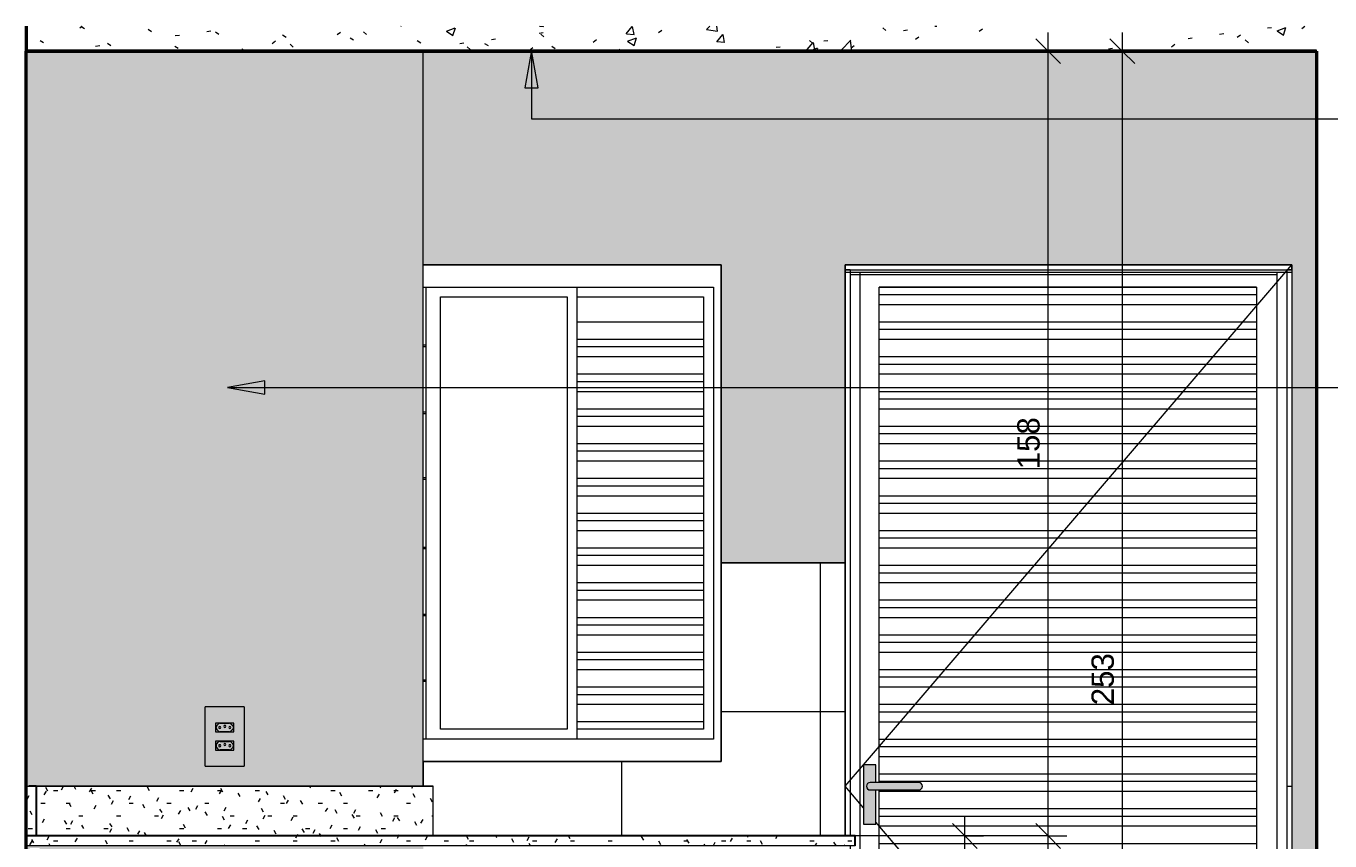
# Model space of a CAD drawing. Header units: metres. Extents: x -0.3 to 17.5, y -18.2 to 2.6.
# Tile 4 of 8: x 4.5 to 7.2, y 0.9 to 2.6. Entities that reach past the tile are written whole.
import ezdxf

# ---------------------------------------------------------------- set-up
doc = ezdxf.new("R2010")
doc.units = ezdxf.units.M
for name, color, linetype, lineweight in [('A-ANNO-DIMS', 7, 'Continuous', 9), ('A-ANNO-DIMS-25', 7, 'Continuous', 9), ('A-CLNG', 7, 'Continuous', 5), ('A-DETL-GENF', 7, 'Continuous', 5), ('A-DOOR', 7, 'Continuous', 5), ('A-FLOR', 7, 'Continuous', 5), ('A-FLOR-PATT', 7, 'Continuous', 50), ('A-GENM', 7, 'Continuous', 5), ('A-GLAZ', 7, 'Continuous', 5), ('A-WALL', 7, 'Continuous', 5), ('A-WALL-PATT', 7, 'Continuous', 5), ('E-ELEC-FIXT', 7, 'Continuous', 5), ('G-ANNO-TEXT', 7, 'Continuous', 9), ('I-WALL', 7, 'Continuous', 5), ('Q-CASE', 7, 'Continuous', 5)]:
    doc.layers.add(name, color=color, linetype=linetype, lineweight=lineweight)
doc.layers.add('A-DETL', color=7, linetype='Continuous', lineweight=5, true_color=0x00a600)
doc.styles.add('Arial_2', font='arial.ttf', dxfattribs={"height": 0.045})
doc.dimstyles.new('Com_linha__ref__contínua__-_Cor_Vermelha_Arial_1_8mm', dxfattribs={"dimscale": 0.3048, "dimtxt": 0.045912, "dimasz": 0.164042, "dimexe": 0.123031, "dimexo": 0.123031, "dimgap": 0.012303, "dimtad": 1, "dimdec": 1, "dimlfac": 100, "dimrnd": 0.1, "dimdsep": 46, "dimtxsty": 'Arial_2', "dimblk1": 'OBLIQUE', "dimblk2": 'OBLIQUE', "dimsah": 1, "dimcen": 0.09, "dimdle": 0.123031, "dimazin": 0, "dimtfac": 1, "dimtdec": 4, "dimtix": 1, "dimtmove": 0, "dimatfit": 3, "dimfxl": 1, "dimtvp": 1, "dimtolj": 1, "dimtzin": 0, "dimarcsym": 2})
pattern_1 = [(0, (-0.43979, 0), (0.1016, 0.0254), [0.00838, -0.06782, 0.00838, -0.06782, -0.4064]), (0, (-0.43979, 0), (0.1016, 0.0254), [-0.1524, 0.00838, -0.14402, 0.00838, -0.06782, -0.1778]), (0, (-0.43979, 0), (0.1016, 0.0254), [-0.381, 0.00838, -0.04242, 0.00838, -0.11862]), (120, (-0.40169, 0.0127), (-0.072797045, 0.07528818), [0.00838, -0.06782, 0.00838, -0.06782, -0.4064]), (120, (-0.40169, 0.0127), (-0.072797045, 0.07528818), [-0.1524, 0.00838, -0.14402, 0.00838, -0.06782, -0.1778]), (120, (-0.40169, 0.0127), (-0.072797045, 0.07528818), [-0.381, 0.00838, -0.04242, 0.00838, -0.11862]), (240, (-0.38899, 0.0635), (-0.028802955, -0.10068818), [0.00838, -0.06782, 0.00838, -0.06782, -0.4064]), (240, (-0.38899, 0.0635), (-0.028802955, -0.10068818), [-0.1524, 0.00838, -0.14402, 0.00838, -0.06782, -0.1778]), (240, (-0.38899, 0.0635), (-0.028802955, -0.10068818), [-0.381, 0.00838, -0.04242, 0.00838, -0.11862])]

# ---------------------------------------------------------------- blocks, each defined once
blk = doc.blocks.new('TAMPO DO ABRIGO GLP EM GRANITO CINZA ANDORINHA - TAMPO DO ABRIGO GLP EM GRANITO CINZA ANDORINHA-1861549-1d')
at = {"layer": 'Q-CASE', "true_color": 0x808080}
h = blk.add_hatch(dxfattribs=at)
h.set_pattern_fill('FP_7', color=8, style=0, pattern_type=2)
h.set_pattern_definition(pattern_1)
h.paths.add_polyline_path([(-18.055, 0.95), (-18.055, 1.05), (-18.075, 1.05), (-18.075, 0.95)])
h = blk.add_hatch(dxfattribs=at)
h.set_pattern_fill('FP_7', color=8, style=0, pattern_type=2)
h.set_pattern_definition(pattern_1)
h.paths.add_polyline_path([(-17.4251, 0.95), (-17.255, 0.95), (-17.255, 1.05), (-18.055, 1.05), (-18.055, 0.95), (-17.4658, 0.95)])
h = blk.add_hatch(dxfattribs=at)
h.set_pattern_fill('FP_7', color=8, style=0, pattern_type=2)
h.set_pattern_definition(pattern_1)
h.paths.add_polyline_path([(-18.075, 0.93), (-16.405, 0.93), (-16.405, 0.95), (-18.075, 0.95), (-18.075, 0.9339)])
at = {"layer": 'Q-CASE'}
for p, q in [((-18.075, 1.05), (-18.055, 1.05)), ((-18.055, 1.05), (-17.255, 1.05)), ((-18.055, 0.95), (-18.055, 1.05)), ((-17.255, 0.95), (-17.255, 1.05)), ((-18.055, 0.95), (-18.075, 0.95)), ((-18.075, 0.95), (-16.405, 0.95)), ((-16.405, 0.93), (-16.405, 0.95)), ((-16.405, 0.93), (-18.075, 0.93))]:
    blk.add_line(p, q, dxfattribs=at)
blk = doc.blocks.new('PORTA DE GIRO L_3016470-1d0')
at = {"layer": 'A-DOOR', "color": 9, "true_color": 0xc0c0c0}
for p, q in [((-16.425, 2.09), (-16.425, 0.95)), ((-16.415, 2.09), (-16.425, 2.09)), ((-16.425, 2.085), (-16.425, 2.09)), ((-16.425, 2.09), (-15.525, 2.09)), ((-16.425, 2.085), (-15.525, 2.085)), ((-16.415, 2.09), (-16.415, 0.95)), ((-16.415, 2.08), (-15.555, 2.08)), ((-16.395, 2.085), (-16.395, 0)), ((-16.3878, 1.0934), (-15.525, 2.1)), ((-15.555, 2.085), (-15.555, 0)), ((-15.535, 2.09), (-15.535, 0)), ((-15.525, 2.09), (-15.535, 2.09)), ((-15.525, 2.09), (-15.525, 0.1)), ((-15.525, 2.09), (-15.525, 2.085)), ((-16.3561, 2.055), (-16.3561, 2.0551)), ((-16.3561, 2.0551), (-15.5961, 2.0551)), ((-16.3561, 2.04), (-16.3561, 2.055)), ((-15.5961, 2.055), (-16.3561, 2.055)), ((-15.5961, 2.0551), (-15.5961, 2.055)), ((-15.5961, 2.055), (-15.5961, 2.04)), ((-16.3561, 2.02), (-16.3561, 2.04)), ((-16.3561, 2.04), (-15.5961, 2.04)), ((-15.5961, 2.04), (-15.5961, 2.02)), ((-16.3561, 1.985), (-16.3561, 2.02)), ((-16.3561, 2.02), (-15.5961, 2.02)), ((-15.5961, 2.02), (-15.5961, 1.985)), ((-16.3561, 1.97), (-16.3561, 1.985)), ((-16.3561, 1.985), (-15.5961, 1.985)), ((-15.5961, 1.985), (-15.5961, 1.97)), ((-16.3561, 1.95), (-16.3561, 1.97)), ((-16.3561, 1.97), (-15.5961, 1.97)), ((-16.3561, 1.915), (-16.3561, 1.95)), ((-16.3561, 1.95), (-15.5961, 1.95)), ((-15.5961, 1.97), (-15.5961, 1.95)), ((-15.5961, 1.95), (-15.5961, 1.915)), ((-16.3561, 1.9), (-16.3561, 1.915)), ((-16.3561, 1.915), (-15.5961, 1.915)), ((-16.3561, 1.88), (-16.3561, 1.9)), ((-16.3561, 1.9), (-15.5961, 1.9)), ((-15.5961, 1.915), (-15.5961, 1.9)), ((-15.5961, 1.9), (-15.5961, 1.88)), ((-16.3561, 1.845), (-16.3561, 1.88)), ((-16.3561, 1.88), (-15.5961, 1.88)), ((-15.5961, 1.88), (-15.5961, 1.845)), ((-16.3561, 1.83), (-16.3561, 1.845)), ((-16.3561, 1.845), (-15.5961, 1.845)), ((-15.5961, 1.845), (-15.5961, 1.83)), ((-16.3561, 1.81), (-16.3561, 1.83)), ((-16.3561, 1.83), (-15.5961, 1.83)), ((-15.5961, 1.83), (-15.5961, 1.81)), ((-16.3561, 1.775), (-16.3561, 1.81)), ((-16.3561, 1.81), (-15.5961, 1.81)), ((-15.5961, 1.81), (-15.5961, 1.775)), ((-16.3561, 1.76), (-16.3561, 1.775)), ((-16.3561, 1.775), (-15.5961, 1.775)), ((-15.5961, 1.775), (-15.5961, 1.76)), ((-16.3561, 1.74), (-16.3561, 1.76)), ((-16.3561, 1.76), (-15.5961, 1.76)), ((-16.3561, 1.705), (-16.3561, 1.74)), ((-16.3561, 1.74), (-15.5961, 1.74)), ((-15.5961, 1.76), (-15.5961, 1.74)), ((-15.5961, 1.74), (-15.5961, 1.705)), ((-16.3561, 1.69), (-16.3561, 1.705)), ((-16.3561, 1.705), (-15.5961, 1.705)), ((-16.3561, 1.67), (-16.3561, 1.69)), ((-16.3561, 1.69), (-15.5961, 1.69)), ((-15.5961, 1.705), (-15.5961, 1.69)), ((-15.5961, 1.69), (-15.5961, 1.67)), ((-16.3561, 1.635), (-16.3561, 1.67)), ((-16.3561, 1.67), (-15.5961, 1.67)), ((-15.5961, 1.67), (-15.5961, 1.635)), ((-16.3561, 1.62), (-16.3561, 1.635)), ((-16.3561, 1.635), (-15.5961, 1.635)), ((-15.5961, 1.635), (-15.5961, 1.62)), ((-16.3561, 1.6), (-16.3561, 1.62)), ((-16.3561, 1.62), (-15.5961, 1.62)), ((-15.5961, 1.62), (-15.5961, 1.6)), ((-16.3561, 1.565), (-16.3561, 1.6)), ((-16.3561, 1.6), (-15.5961, 1.6)), ((-15.5961, 1.6), (-15.5961, 1.565)), ((-16.3561, 1.55), (-16.3561, 1.565)), ((-16.3561, 1.565), (-15.5961, 1.565)), ((-15.5961, 1.565), (-15.5961, 1.55)), ((-16.3561, 1.53), (-16.3561, 1.55)), ((-16.3561, 1.55), (-15.5961, 1.55)), ((-16.3561, 1.495), (-16.3561, 1.53)), ((-16.3561, 1.53), (-15.5961, 1.53)), ((-15.5961, 1.55), (-15.5961, 1.53)), ((-15.5961, 1.53), (-15.5961, 1.495)), ((-16.3561, 1.48), (-16.3561, 1.495)), ((-16.3561, 1.495), (-15.5961, 1.495)), ((-16.3561, 1.46), (-16.3561, 1.48)), ((-16.3561, 1.48), (-15.5961, 1.48)), ((-15.5961, 1.495), (-15.5961, 1.48)), ((-15.5961, 1.48), (-15.5961, 1.46)), ((-16.3561, 1.425), (-16.3561, 1.46)), ((-16.3561, 1.46), (-15.5961, 1.46)), ((-15.5961, 1.46), (-15.5961, 1.425)), ((-16.3561, 1.41), (-16.3561, 1.425)), ((-16.3561, 1.425), (-15.5961, 1.425)), ((-15.5961, 1.425), (-15.5961, 1.41)), ((-16.3561, 1.39), (-16.3561, 1.41)), ((-16.3561, 1.41), (-15.5961, 1.41)), ((-15.5961, 1.41), (-15.5961, 1.39)), ((-16.3561, 1.355), (-16.3561, 1.39)), ((-16.3561, 1.39), (-15.5961, 1.39)), ((-15.5961, 1.39), (-15.5961, 1.355)), ((-16.3561, 1.34), (-16.3561, 1.355)), ((-16.3561, 1.355), (-15.5961, 1.355)), ((-16.3561, 1.32), (-16.3561, 1.34)), ((-16.3561, 1.34), (-15.5961, 1.34)), ((-15.5961, 1.355), (-15.5961, 1.34)), ((-15.5961, 1.34), (-15.5961, 1.32)), ((-16.3561, 1.285), (-16.3561, 1.32)), ((-16.3561, 1.32), (-15.5961, 1.32)), ((-15.5961, 1.32), (-15.5961, 1.285)), ((-16.3561, 1.27), (-16.3561, 1.285)), ((-16.3561, 1.285), (-15.5961, 1.285)), ((-16.3561, 1.25), (-16.3561, 1.27)), ((-16.3561, 1.27), (-15.5961, 1.27)), ((-15.5961, 1.285), (-15.5961, 1.27)), ((-15.5961, 1.27), (-15.5961, 1.25)), ((-16.3561, 1.215), (-16.3561, 1.25)), ((-16.3561, 1.25), (-15.5961, 1.25)), ((-15.5961, 1.25), (-15.5961, 1.215)), ((-16.3561, 1.2), (-16.3561, 1.215)), ((-16.3561, 1.215), (-15.5961, 1.215)), ((-15.5961, 1.215), (-15.5961, 1.2)), ((-16.3561, 1.18), (-16.3561, 1.2)), ((-16.3561, 1.2), (-15.5961, 1.2)), ((-15.5961, 1.2), (-15.5961, 1.18)), ((-16.3561, 1.145), (-16.3561, 1.18)), ((-16.3561, 1.18), (-15.5961, 1.18)), ((-15.5961, 1.18), (-15.5961, 1.145)), ((-16.3561, 1.13), (-16.3561, 1.145)), ((-16.3561, 1.145), (-15.5961, 1.145)), ((-16.3561, 1.11), (-16.3561, 1.13)), ((-16.3561, 1.13), (-15.5961, 1.13)), ((-15.5961, 1.145), (-15.5961, 1.13)), ((-15.5961, 1.13), (-15.5961, 1.11)), ((-16.3561, 1.075), (-16.3561, 1.11)), ((-16.3561, 1.11), (-15.5961, 1.11)), ((-15.5961, 1.11), (-15.5961, 1.075)), ((-16.425, 1.05), (-16.3881, 1.0931)), ((-16.3561, 1.06), (-16.3561, 1.075)), ((-16.3561, 1.075), (-15.5961, 1.075)), ((-16.3561, 1.0575), (-16.3561, 1.06)), ((-16.3561, 1.06), (-15.5961, 1.06)), ((-15.5961, 1.075), (-15.5961, 1.06)), ((-15.5961, 1.06), (-15.5961, 1.04)), ((-16.3881, 1.0069), (-16.425, 1.05)), ((-16.3561, 1.04), (-16.3561, 1.0425)), ((-16.3561, 1.005), (-16.3561, 1.04)), ((-16.3561, 1.04), (-15.5961, 1.04)), ((-15.5961, 1.04), (-15.5961, 1.005)), ((-15.535, 1.05), (-15.525, 1.05)), ((-16.3561, 0.99), (-16.3561, 1.005)), ((-16.3561, 1.005), (-15.5961, 1.005)), ((-15.5961, 1.005), (-15.5961, 0.99)), ((-15.525, 0), (-16.3631, 0.9777)), ((-16.3561, 0.97), (-16.3561, 0.99)), ((-16.3561, 0.99), (-15.5961, 0.99)), ((-15.5961, 0.99), (-15.5961, 0.97)), ((-16.3561, 0.935), (-16.3561, 0.97)), ((-16.3561, 0.97), (-15.5961, 0.97)), ((-15.5961, 0.97), (-15.5961, 0.935)), ((-16.415, 0.93), (-16.415, 0)), ((-16.3561, 0.92), (-16.3561, 0.935)), ((-16.3561, 0.935), (-15.5961, 0.935)), ((-16.3561, 0.9), (-16.3561, 0.92)), ((-16.3561, 0.92), (-15.5961, 0.92)), ((-15.5961, 0.935), (-15.5961, 0.92)), ((-15.5961, 0.92), (-15.5961, 0.9)), ((-16.3561, 0.865), (-16.3561, 0.9)), ((-16.3561, 0.9), (-15.5961, 0.9)), ((-15.5961, 0.9), (-15.5961, 0.865)), ((-16.3561, 0.85), (-16.3561, 0.865)), ((-16.3561, 0.865), (-15.5961, 0.865)), ((-16.3561, 0.83), (-16.3561, 0.85)), ((-16.3561, 0.85), (-15.5961, 0.85)), ((-15.5961, 0.865), (-15.5961, 0.85)), ((-15.5961, 0.85), (-15.5961, 0.83)), ((-16.3561, 0.795), (-16.3561, 0.83)), ((-16.3561, 0.83), (-15.5961, 0.83)), ((-15.5961, 0.83), (-15.5961, 0.795)), ((-16.3561, 0.78), (-16.3561, 0.795)), ((-16.3561, 0.795), (-15.5961, 0.795)), ((-15.5961, 0.795), (-15.5961, 0.78)), ((-16.3561, 0.76), (-16.3561, 0.78)), ((-16.3561, 0.78), (-15.5961, 0.78)), ((-15.5961, 0.78), (-15.5961, 0.76)), ((-16.3561, 0.725), (-16.3561, 0.76)), ((-16.3561, 0.76), (-15.5961, 0.76)), ((-15.5961, 0.76), (-15.5961, 0.725)), ((-16.3561, 0.71), (-16.3561, 0.725)), ((-16.3561, 0.725), (-15.5961, 0.725)), ((-16.3561, 0.69), (-16.3561, 0.71)), ((-16.3561, 0.71), (-15.5961, 0.71)), ((-15.5961, 0.725), (-15.5961, 0.71)), ((-15.5961, 0.71), (-15.5961, 0.69)), ((-16.3561, 0.655), (-16.3561, 0.69)), ((-16.3561, 0.69), (-15.5961, 0.69)), ((-15.5961, 0.69), (-15.5961, 0.655)), ((-16.3561, 0.64), (-16.3561, 0.655)), ((-16.3561, 0.655), (-15.5961, 0.655)), ((-16.3561, 0.62), (-16.3561, 0.64)), ((-16.3561, 0.64), (-15.5961, 0.64)), ((-15.5961, 0.655), (-15.5961, 0.64)), ((-15.5961, 0.64), (-15.5961, 0.62)), ((-16.3561, 0.585), (-16.3561, 0.62)), ((-16.3561, 0.62), (-15.5961, 0.62)), ((-15.5961, 0.62), (-15.5961, 0.585)), ((-16.3561, 0.57), (-16.3561, 0.585)), ((-16.3561, 0.585), (-15.5961, 0.585)), ((-15.5961, 0.585), (-15.5961, 0.57)), ((-16.3561, 0.55), (-16.3561, 0.57)), ((-16.3561, 0.57), (-15.5961, 0.57)), ((-15.5961, 0.57), (-15.5961, 0.55)), ((-16.3561, 0.515), (-16.3561, 0.55)), ((-16.3561, 0.55), (-15.5961, 0.55)), ((-15.5961, 0.55), (-15.5961, 0.515)), ((-16.3561, 0.5), (-16.3561, 0.515)), ((-16.3561, 0.515), (-15.5961, 0.515)), ((-16.3561, 0.48), (-16.3561, 0.5)), ((-16.3561, 0.5), (-15.5961, 0.5)), ((-15.5961, 0.515), (-15.5961, 0.5)), ((-15.5961, 0.5), (-15.5961, 0.48)), ((-16.3561, 0.445), (-16.3561, 0.48)), ((-16.3561, 0.48), (-15.5961, 0.48)), ((-15.5961, 0.48), (-15.5961, 0.445)), ((-16.3561, 0.43), (-16.3561, 0.445)), ((-16.3561, 0.445), (-15.5961, 0.445)), ((-16.3561, 0.41), (-16.3561, 0.43)), ((-16.3561, 0.43), (-15.5961, 0.43)), ((-15.5961, 0.445), (-15.5961, 0.43)), ((-15.5961, 0.43), (-15.5961, 0.41)), ((-16.3561, 0.375), (-16.3561, 0.41)), ((-16.3561, 0.41), (-15.5961, 0.41)), ((-15.5961, 0.41), (-15.5961, 0.375)), ((-16.3561, 0.36), (-16.3561, 0.375)), ((-16.3561, 0.375), (-15.5961, 0.375)), ((-15.5961, 0.375), (-15.5961, 0.36)), ((-16.3561, 0.34), (-16.3561, 0.36)), ((-16.3561, 0.36), (-15.5961, 0.36)), ((-15.5961, 0.36), (-15.5961, 0.34)), ((-16.3561, 0.305), (-16.3561, 0.34)), ((-16.3561, 0.34), (-15.5961, 0.34)), ((-15.5961, 0.34), (-15.5961, 0.305)), ((-16.3561, 0.29), (-16.3561, 0.305)), ((-16.3561, 0.305), (-15.5961, 0.305)), ((-16.3561, 0.27), (-16.3561, 0.29)), ((-16.3561, 0.29), (-15.5961, 0.29)), ((-15.5961, 0.305), (-15.5961, 0.29)), ((-15.5961, 0.29), (-15.5961, 0.27)), ((-16.3561, 0.235), (-16.3561, 0.27)), ((-16.3561, 0.27), (-15.5961, 0.27)), ((-15.5961, 0.27), (-15.5961, 0.235)), ((-16.3561, 0.22), (-16.3561, 0.235)), ((-16.3561, 0.235), (-15.5961, 0.235)), ((-16.3561, 0.2), (-16.3561, 0.22)), ((-16.3561, 0.22), (-15.5961, 0.22)), ((-15.5961, 0.235), (-15.5961, 0.22)), ((-15.5961, 0.22), (-15.5961, 0.2)), ((-16.3561, 0.165), (-16.3561, 0.2)), ((-16.3561, 0.2), (-15.5961, 0.2)), ((-15.5961, 0.2), (-15.5961, 0.165)), ((-16.3561, 0.15), (-16.3561, 0.165)), ((-16.3561, 0.165), (-15.5961, 0.165)), ((-15.5961, 0.165), (-15.5961, 0.15)), ((-16.3561, 0.13), (-16.3561, 0.15)), ((-16.3561, 0.15), (-15.5961, 0.15)), ((-15.5961, 0.15), (-15.5961, 0.13)), ((-16.3561, 0.095), (-16.3561, 0.13)), ((-16.3561, 0.13), (-15.5961, 0.13)), ((-15.5961, 0.13), (-15.5961, 0.095)), ((-16.3561, 0.08), (-16.3561, 0.095)), ((-15.5961, 0.095), (-16.3561, 0.095)), ((-16.3561, 0.08), (-15.5961, 0.08)), ((-15.5961, 0.095), (-15.5961, 0.08))]:
    blk.add_line(p, q, dxfattribs=at)
blk = doc.blocks.new('JANELA DE CORRE_3016272-1d0')
at = {"layer": 'A-GLAZ', "color": 9, "true_color": 0xc0c0c0}
for p, q in [((-16.675, 2.1), (-17.275, 2.1)), ((-16.675, 1.1), (-16.675, 2.1)), ((-17.275, 2.055), (-16.69, 2.055)), ((-17.27, 2.055), (-17.27, 1.145)), ((-16.965, 1.145), (-16.965, 2.055)), ((-16.69, 2.055), (-16.69, 1.145)), ((-17.24, 2.035), (-16.985, 2.035)), ((-17.24, 1.165), (-17.24, 2.035)), ((-16.985, 2.035), (-16.985, 1.165)), ((-16.965, 2.035), (-16.71, 2.035)), ((-16.71, 2.035), (-16.71, 1.165)), ((-16.965, 1.985), (-16.71, 1.985)), ((-16.965, 1.95), (-16.71, 1.95)), ((-17.275, 1.9385), (-17.27, 1.9385)), ((-17.275, 1.9355), (-17.27, 1.9355)), ((-16.965, 1.935), (-16.71, 1.935)), ((-16.965, 1.915), (-16.71, 1.915)), ((-16.965, 1.88), (-16.71, 1.88)), ((-16.965, 1.865), (-16.71, 1.865)), ((-16.965, 1.845), (-16.71, 1.845)), ((-17.275, 1.8035), (-17.27, 1.8035)), ((-17.275, 1.8005), (-17.27, 1.8005)), ((-16.965, 1.81), (-16.71, 1.81)), ((-16.965, 1.795), (-16.71, 1.795)), ((-16.965, 1.775), (-16.71, 1.775)), ((-16.965, 1.74), (-16.71, 1.74)), ((-16.965, 1.725), (-16.71, 1.725)), ((-16.965, 1.705), (-16.71, 1.705)), ((-17.275, 1.6715), (-17.27, 1.6715)), ((-17.275, 1.6685), (-17.27, 1.6685)), ((-16.965, 1.67), (-16.71, 1.67)), ((-16.965, 1.655), (-16.71, 1.655)), ((-16.965, 1.635), (-16.71, 1.635)), ((-16.965, 1.6), (-16.71, 1.6)), ((-16.965, 1.585), (-16.71, 1.585)), ((-16.965, 1.565), (-16.71, 1.565)), ((-17.275, 1.5315), (-17.27, 1.5315)), ((-17.275, 1.5285), (-17.27, 1.5285)), ((-16.965, 1.53), (-16.71, 1.53)), ((-16.965, 1.515), (-16.71, 1.515)), ((-16.965, 1.495), (-16.71, 1.495)), ((-16.965, 1.46), (-16.71, 1.46)), ((-16.965, 1.445), (-16.71, 1.445)), ((-16.965, 1.425), (-16.71, 1.425)), ((-17.275, 1.3965), (-17.27, 1.3965)), ((-17.275, 1.3935), (-17.27, 1.3935)), ((-16.965, 1.39), (-16.71, 1.39)), ((-16.965, 1.375), (-16.71, 1.375)), ((-16.965, 1.355), (-16.71, 1.355)), ((-16.965, 1.32), (-16.71, 1.32)), ((-16.965, 1.305), (-16.71, 1.305)), ((-17.275, 1.2645), (-17.27, 1.2645)), ((-17.275, 1.2615), (-17.27, 1.2615)), ((-16.965, 1.285), (-16.71, 1.285)), ((-16.965, 1.25), (-16.71, 1.25)), ((-16.965, 1.235), (-16.71, 1.235)), ((-16.965, 1.215), (-16.71, 1.215)), ((-16.985, 1.165), (-17.24, 1.165)), ((-16.71, 1.18), (-16.965, 1.18)), ((-16.71, 1.165), (-16.965, 1.165)), ((-16.69, 1.145), (-17.275, 1.145)), ((-17.275, 1.1), (-16.675, 1.1))]:
    blk.add_line(p, q, dxfattribs=at)
blk = doc.blocks.new('1_b_2 Tomadas 2P_T_Conjunto 4x2 - a_ 2 Tomadas 2P_T 10A-2371953-1d')
at = {"layer": 'A-GENM', "true_color": 0xfbfbfb}
h = blk.add_hatch(color=7, dxfattribs=at)
h.paths.add_polyline_path([(-17.7145, 1.0906), (-17.6356, 1.0906), (-17.6356, 1.21), (-17.7145, 1.21), (-17.7145, 1.11)])
h.paths.add_polyline_path([(-17.6935, 1.1227), (-17.6935, 1.1407), (-17.6565, 1.1407), (-17.6565, 1.1227), (-17.6925, 1.1227)])
h.paths.add_polyline_path([(-17.6845, 1.1593), (-17.6935, 1.1593), (-17.6935, 1.1773), (-17.6565, 1.1773), (-17.6565, 1.1593), (-17.6807, 1.1593)])
at = {"layer": 'A-GENM'}
for p, q in [((-17.6356, 1.21), (-17.7145, 1.21)), ((-17.7145, 1.0906), (-17.7145, 1.21)), ((-17.6356, 1.21), (-17.6356, 1.0906)), ((-17.7145, 1.0906), (-17.6356, 1.0906))]:
    blk.add_line(p, q, dxfattribs=at)
blk = doc.blocks.new('x_Módulo de Tomada não listavel 2 - x_Módulo de Tomada não listavel 2-2371671-1d')
at = {"layer": 'E-ELEC-FIXT', "true_color": 0xfbfbfb}
h = blk.add_hatch(color=7, dxfattribs=at)
h.paths.add_polyline_path([(-17.6565, 1.1593), (-17.6565, 1.1773), (-17.6935, 1.1773), (-17.6935, 1.1593), (-17.6588, 1.1593)])
h.paths.add_polyline_path([(-17.6756, 1.1598), (-17.6858, 1.16), (-17.687, 1.1605), (-17.6893, 1.1625), (-17.6919, 1.1654), (-17.6924, 1.1666), (-17.6925, 1.1693), (-17.6924, 1.17), (-17.6912, 1.1721), (-17.6911, 1.1723), (-17.687, 1.1761), (-17.6852, 1.1767), (-17.6845, 1.1768), (-17.6643, 1.1766), (-17.6631, 1.1761), (-17.6621, 1.1753), (-17.6582, 1.1712), (-17.6576, 1.1693), (-17.6575, 1.1679), (-17.6577, 1.1666), (-17.6588, 1.1646), (-17.659, 1.1643), (-17.6631, 1.1605), (-17.6649, 1.1599), (-17.6656, 1.1598), (-17.675, 1.1598)])
h = blk.add_hatch(color=7, dxfattribs=at)
h.paths.add_polyline_path([(-17.6656, 1.1598), (-17.6639, 1.1601), (-17.6624, 1.161), (-17.6616, 1.1617), (-17.6582, 1.1654), (-17.6577, 1.1666), (-17.6576, 1.1693), (-17.6577, 1.17), (-17.6589, 1.1721), (-17.6592, 1.1725), (-17.6631, 1.1761), (-17.6649, 1.1767), (-17.6656, 1.1768), (-17.6858, 1.1766), (-17.687, 1.1761), (-17.6893, 1.1741), (-17.6919, 1.1712), (-17.6925, 1.1693), (-17.6925, 1.1679), (-17.6924, 1.1666), (-17.6919, 1.1654), (-17.6911, 1.1643), (-17.687, 1.1605), (-17.6852, 1.1599), (-17.6845, 1.1598), (-17.669, 1.1598)])
h.paths.add_polyline_path([(-17.6852, 1.1663), (-17.6862, 1.1666), (-17.6869, 1.1673), (-17.6872, 1.1683), (-17.6869, 1.1693), (-17.6862, 1.17), (-17.6852, 1.1703), (-17.6842, 1.17), (-17.6834, 1.1692), (-17.6832, 1.1683), (-17.6834, 1.1673), (-17.6842, 1.1666), (-17.6846, 1.1664)])
h.paths.add_polyline_path([(-17.6649, 1.1663), (-17.6659, 1.1666), (-17.6666, 1.1673), (-17.6669, 1.1686), (-17.6666, 1.1694), (-17.6659, 1.17), (-17.6649, 1.1703), (-17.6639, 1.17), (-17.6632, 1.1693), (-17.6629, 1.1683), (-17.6632, 1.1673), (-17.6639, 1.1666), (-17.6644, 1.1664)])
h.paths.add_polyline_path([(-17.675, 1.1686), (-17.676, 1.1688), (-17.6768, 1.1697), (-17.677, 1.1706), (-17.6768, 1.1716), (-17.676, 1.1723), (-17.675, 1.1726), (-17.674, 1.1723), (-17.6733, 1.1716), (-17.673, 1.1706), (-17.6733, 1.1696), (-17.674, 1.1688), (-17.6745, 1.1686)])
at = {"layer": 'E-ELEC-FIXT'}
for p, q in [((-17.6565, 1.1773), (-17.6935, 1.1773)), ((-17.6935, 1.1773), (-17.6935, 1.1593)), ((-17.6935, 1.1593), (-17.6565, 1.1593)), ((-17.6925, 1.1679), (-17.6925, 1.1687)), ((-17.6911, 1.1723), (-17.688, 1.1753)), ((-17.688, 1.1613), (-17.6911, 1.1643)), ((-17.6845, 1.1768), (-17.6656, 1.1768)), ((-17.6656, 1.1598), (-17.6845, 1.1598)), ((-17.6621, 1.1753), (-17.659, 1.1723)), ((-17.659, 1.1643), (-17.6621, 1.1613)), ((-17.6575, 1.1687), (-17.6575, 1.1679)), ((-17.6565, 1.1593), (-17.6565, 1.1773))]:
    blk.add_line(p, q, dxfattribs=at)
for centre, radius, start, end in [((-17.6875, 1.1687), 0.005, 135, 180), ((-17.6875, 1.1679), 0.005, 180, 225), ((-17.6845, 1.1718), 0.005, 90, 135), ((-17.6845, 1.1648), 0.005, 225, 270), ((-17.6852, 1.1683), 0.002, 0, 180), ((-17.6852, 1.1683), 0.002, 180, 0), ((-17.675, 1.1706), 0.002, 0, 180), ((-17.675, 1.1706), 0.002, 180, 0), ((-17.6649, 1.1683), 0.002, 0, 180), ((-17.6649, 1.1683), 0.002, 180, 0), ((-17.6656, 1.1718), 0.005, 45, 90), ((-17.6656, 1.1648), 0.005, 270, 315), ((-17.6625, 1.1687), 0.005, 0, 45), ((-17.6625, 1.1679), 0.005, 315, 0)]:
    blk.add_arc(centre, radius, start, end, dxfattribs=at)
blk = doc.blocks.new('x_Módulo de Tomada não listavel 2 - x_Módulo de Tomada não listavel 2-2371674-1d')
at = {"layer": 'E-ELEC-FIXT', "true_color": 0xfbfbfb}
h = blk.add_hatch(color=7, dxfattribs=at)
h.paths.add_polyline_path([(-17.6935, 1.1227), (-17.6565, 1.1227), (-17.6565, 1.1407), (-17.6935, 1.1407), (-17.6935, 1.1232)])
h.paths.add_polyline_path([(-17.669, 1.1232), (-17.6858, 1.1234), (-17.687, 1.1239), (-17.6893, 1.1259), (-17.6919, 1.1288), (-17.6925, 1.1307), (-17.6925, 1.1322), (-17.6924, 1.1334), (-17.6919, 1.1346), (-17.6911, 1.1357), (-17.687, 1.1395), (-17.6852, 1.1401), (-17.6845, 1.1402), (-17.6643, 1.14), (-17.6631, 1.1395), (-17.6621, 1.1387), (-17.6582, 1.1346), (-17.6577, 1.1334), (-17.6576, 1.1307), (-17.6577, 1.13), (-17.6588, 1.128), (-17.659, 1.1277), (-17.6631, 1.1239), (-17.6649, 1.1233), (-17.6656, 1.1232)])
h = blk.add_hatch(color=7, dxfattribs=at)
h.paths.add_polyline_path([(-17.669, 1.1232), (-17.6643, 1.1234), (-17.6624, 1.1244), (-17.6621, 1.1247), (-17.6582, 1.1288), (-17.6576, 1.1307), (-17.6575, 1.1321), (-17.6577, 1.1334), (-17.6588, 1.1354), (-17.6592, 1.1359), (-17.6631, 1.1395), (-17.6649, 1.1401), (-17.6656, 1.1402), (-17.6858, 1.14), (-17.687, 1.1395), (-17.6893, 1.1375), (-17.6919, 1.1346), (-17.6924, 1.1334), (-17.6925, 1.1307), (-17.6924, 1.13), (-17.6919, 1.1288), (-17.6911, 1.1277), (-17.687, 1.1239), (-17.6852, 1.1233), (-17.6845, 1.1232), (-17.675, 1.1232)])
h.paths.add_polyline_path([(-17.6852, 1.1297), (-17.6862, 1.13), (-17.6869, 1.1307), (-17.6872, 1.1317), (-17.6869, 1.1327), (-17.6862, 1.1334), (-17.6852, 1.1337), (-17.6842, 1.1334), (-17.6834, 1.1326), (-17.6832, 1.1317), (-17.6835, 1.1307), (-17.6842, 1.13), (-17.6846, 1.1298)])
h.paths.add_polyline_path([(-17.6649, 1.1297), (-17.6659, 1.13), (-17.6666, 1.1307), (-17.6669, 1.1317), (-17.6666, 1.1327), (-17.6659, 1.1334), (-17.6649, 1.1337), (-17.6639, 1.1334), (-17.6632, 1.1327), (-17.6629, 1.1317), (-17.6632, 1.1307), (-17.6639, 1.13), (-17.6644, 1.1298)])
h.paths.add_polyline_path([(-17.675, 1.132), (-17.676, 1.1322), (-17.6768, 1.1331), (-17.677, 1.134), (-17.6768, 1.135), (-17.676, 1.1357), (-17.675, 1.136), (-17.674, 1.1357), (-17.6733, 1.135), (-17.673, 1.134), (-17.6733, 1.133), (-17.674, 1.1322), (-17.6745, 1.132)])
at = {"layer": 'E-ELEC-FIXT'}
for p, q in [((-17.6565, 1.1407), (-17.6935, 1.1407)), ((-17.6935, 1.1407), (-17.6935, 1.1227)), ((-17.6925, 1.1313), (-17.6925, 1.1321)), ((-17.6911, 1.1357), (-17.688, 1.1387)), ((-17.6845, 1.1402), (-17.6656, 1.1402)), ((-17.6621, 1.1387), (-17.659, 1.1357)), ((-17.6575, 1.1321), (-17.6575, 1.1313)), ((-17.6565, 1.1227), (-17.6565, 1.1407)), ((-17.6935, 1.1227), (-17.6565, 1.1227)), ((-17.688, 1.1247), (-17.6911, 1.1277)), ((-17.6656, 1.1232), (-17.6845, 1.1232)), ((-17.659, 1.1277), (-17.6621, 1.1247))]:
    blk.add_line(p, q, dxfattribs=at)
for centre, radius, start, end in [((-17.6875, 1.1321), 0.005, 135, 180), ((-17.6875, 1.1313), 0.005, 180, 225), ((-17.6845, 1.1352), 0.005, 90, 135), ((-17.6852, 1.1317), 0.002, 0, 180), ((-17.6852, 1.1317), 0.002, 180, 0), ((-17.675, 1.134), 0.002, 0, 180), ((-17.675, 1.134), 0.002, 180, 0), ((-17.6649, 1.1317), 0.002, 0, 180), ((-17.6649, 1.1317), 0.002, 180, 0), ((-17.6656, 1.1352), 0.005, 45, 90), ((-17.6625, 1.1321), 0.005, 0, 45), ((-17.6625, 1.1313), 0.005, 315, 0), ((-17.6845, 1.1282), 0.005, 225, 270), ((-17.6656, 1.1282), 0.005, 270, 315)]:
    blk.add_arc(centre, radius, start, end, dxfattribs=at)
blk = doc.blocks.new('DIMBLOCK7-1d')
at = {"layer": 'A-ANNO-DIMS-25', "color": 242, "true_color": 0xbd2b2e, "transparency": 16777216}
for p, q in [((6.4257, 0.95), (6.4007, 0.975)), ((6.4257, 0.1), (6.4257, 0.9875)), ((6.4257, 0.95), (6.1081, 0.95)), ((6.4257, 0.95), (6.4507, 0.925)), ((6.4257, 0.95), (6.4632, 0.95)), ((6.4257, 0.1), (6.4007, 0.125)), ((6.4257, 0.1), (6.224, 0.1)), ((6.4257, 0.1), (6.4507, 0.075)), ((6.4257, 0.1), (6.4632, 0.1))]:
    blk.add_line(p, q, dxfattribs=at)
at = {"layer": 'A-ANNO-DIMS-25', "color": 0, "transparency": 16777216, "insert": (6.3635, 0.4904), "char_height": 0.045, "width": 0.083065, "attachment_point": 1, "rotation": 90, "line_spacing_factor": 0.941778, "style": 'Arial_2'}
blk.add_mtext('85', dxfattribs=at)
blk = doc.blocks.new('_Oblique')
at = {"color": 0, "linetype": 'ByBlock', "lineweight": -2}
blk.add_line((-0.5, -0.5), (0.5, 0.5), dxfattribs=at)
blk = doc.blocks.new('DIMBLOCK8-1d')
at = {"layer": 'A-ANNO-DIMS-25', "color": 242, "true_color": 0xbd2b2e, "transparency": 16777216}
for p, q in [((6.5936, 0.95), (6.5686, 0.975)), ((6.5936, 0.95), (6.242, 0.95)), ((6.5936, -0.0375), (6.5936, 0.95)), ((6.5936, 0.95), (6.6186, 0.925)), ((6.5936, 0.95), (6.6311, 0.95)), ((6.5936, 0), (6.224, 0)), ((6.5936, 0), (6.5686, 0.025)), ((6.5936, 0), (6.6186, -0.025)), ((6.5936, 0), (6.6311, 0))]:
    blk.add_line(p, q, dxfattribs=at)
at = {"layer": 'A-ANNO-DIMS-25', "color": 0, "transparency": 16777216, "insert": (6.5314, 0.4404), "char_height": 0.045, "width": 0.083065, "attachment_point": 1, "rotation": 90, "line_spacing_factor": 0.941778, "style": 'Arial_2'}
blk.add_mtext('95', dxfattribs=at)
blk = doc.blocks.new('DIMBLOCK9-1d')
at = {"layer": 'A-ANNO-DIMS-25', "color": 242, "true_color": 0xbd2b2e, "transparency": 16777216}
for p, q in [((6.5936, 2.53), (6.5686, 2.555)), ((6.5936, 0.95), (6.5936, 2.5675)), ((6.5936, 2.53), (6.5561, 2.53)), ((6.5936, 2.53), (6.6186, 2.505)), ((6.5936, 2.53), (6.5957, 2.53)), ((6.5936, 0.95), (6.5686, 0.975)), ((6.5936, 0.95), (6.242, 0.95)), ((6.5936, 0.95), (6.6186, 0.925)), ((6.5936, 0.95), (6.6311, 0.95))]:
    blk.add_line(p, q, dxfattribs=at)
at = {"layer": 'A-ANNO-DIMS-25', "color": 0, "transparency": 16777216, "insert": (6.5314, 1.6881), "char_height": 0.045, "width": 0.124597, "attachment_point": 1, "rotation": 90, "line_spacing_factor": 0.941778, "style": 'Arial_2'}
blk.add_mtext('158', dxfattribs=at)
blk = doc.blocks.new('DIMBLOCK10-1d')
at = {"layer": 'A-ANNO-DIMS-25', "color": 242, "true_color": 0xbd2b2e, "transparency": 16777216}
for p, q in [((6.7431, 2.53), (6.7181, 2.555)), ((6.7431, 2.5675), (6.7431, -0.0375)), ((6.7431, 2.53), (6.741, 2.53)), ((6.7431, 2.53), (6.7681, 2.505)), ((6.7431, 2.53), (6.7806, 2.53)), ((6.7431, 0), (6.7181, 0.025)), ((6.7431, 0), (6.741, 0)), ((6.7431, 0), (6.7681, -0.025)), ((6.7431, 0), (6.7806, 0))]:
    blk.add_line(p, q, dxfattribs=at)
at = {"layer": 'A-ANNO-DIMS-25', "color": 0, "transparency": 16777216, "insert": (6.681, 1.2131), "char_height": 0.045, "width": 0.124597, "attachment_point": 1, "rotation": 90, "line_spacing_factor": 0.941778, "style": 'Arial_2'}
blk.add_mtext('253', dxfattribs=at)

msp = doc.modelspace()

# ---------------------------------------------------------------- hatches: boundary and pattern name
at = {"layer": 'A-DETL-GENF', "true_color": 0xffffff}
for points in [[(6.2214, 0.9734), (6.2464, 0.9734), (6.2464, 1.0425), (6.2332, 1.0428), (6.2314, 1.0435), (6.2299, 1.0447), (6.2287, 1.0462), (6.2279, 1.0481), (6.2277, 1.05), (6.2279, 1.0519), (6.2287, 1.0537), (6.2299, 1.0553), (6.2314, 1.0565), (6.2332, 1.0572), (6.2352, 1.0575), (6.2464, 1.0575), (6.2464, 1.0934), (6.2214, 1.0934), (6.2214, 0.99)], [(6.2352, 1.0425), (6.3346, 1.0428), (6.3364, 1.0435), (6.338, 1.0447), (6.3392, 1.0462), (6.3399, 1.0481), (6.3402, 1.05), (6.3399, 1.0519), (6.3392, 1.0537), (6.338, 1.0553), (6.3364, 1.0565), (6.3346, 1.0572), (6.3327, 1.0575), (6.2332, 1.0572), (6.2314, 1.0565), (6.2299, 1.0553), (6.2287, 1.0537), (6.2279, 1.0519), (6.2277, 1.05), (6.2279, 1.0481), (6.2287, 1.0462), (6.2299, 1.0447), (6.2314, 1.0435), (6.2332, 1.0428)]]:
    msp.add_hatch(color=7, dxfattribs=at).paths.add_polyline_path(points)
at = {"layer": 'A-FLOR-PATT', "lineweight": 5, "true_color": 0x787878}
h = msp.add_hatch(dxfattribs=at)
h.set_pattern_fill('FP_6', color=8, style=0, pattern_type=2)
h.set_pattern_definition([(50, (22.16971, 0), (0.1821895, -0.015938), [0.01905, -0.20955]), (355, (22.1697, 0), (-0.0352423, 0.1910586), [0.01524, -0.16764]), (100.451, (22.18489, -0.00133), (0.146942, 0.1751196), [0.01619, -0.17809]), (46.184, (22.1697, 0.0508), (0.2710768, -0.0420454), [0.02857, -0.31432]), (96.636, (22.1923, 0.0473), (0.237407, 0.2474328), [0.02429, -0.26714]), (351.184, (22.1697, 0.0508), (0.237406, 0.247428), [0.02286, -0.25146]), (21, (22.19511, 0.0381), (0.1516197, -0.1022669), [0.01905, -0.20955]), (326, (22.1951, 0.0381), (0.0618035, 0.1841894), [0.01524, -0.16764]), (71.451, (22.20774, 0.02958), (0.213418, 0.0819242), [0.01619, -0.17809]), (37.5, (22.16971, 0), (0.00308637, 0.08455105), [0.00838, -0.15723, 0.00838, -0.1618, -0.16827]), (37.5, (22.16971, 0), (0.00308637, 0.08455105), [-0.33579, 0.00838, -0.15989]), (7.5, (22.16971, 0), (0.06681573, 0.10017824), [0.00838, -0.08865, 0.00838, -0.15342, -0.06413]), (7.5, (22.16971, 0), (0.06681573, 0.10017824), [-0.25883, 0.00838, -0.05575]), (327.5, (22.11307, 0), (0.13558658, -0.0057276), [0.00838, -0.05512, 0.00838, -0.18974, -0.26289]), (327.5, (22.11307, 0), (0.13558658, -0.0057276), [-0.26162, 0.00838, -0.25451]), (317.5, (22.08767, 0), (0.1481253, 0.0254287), [0.00838, -0.07417, 0.00838, -0.12319, -0.18669]), (317.5, (22.08767, 0), (0.1481253, 0.0254287), [-0.21412, 0.00838, -0.17831])])
h.paths.add_polyline_path([(4.5345, 2.53), (7.135, 2.5302), (7.135, 2.5804), (4.5345, 2.5804)])
at = {"layer": 'A-WALL-PATT', "true_color": 0x808080}
h = msp.add_hatch(dxfattribs=at)
h.set_pattern_fill('FP_8', color=8, style=0, pattern_type=2)
h.set_pattern_definition([(0, (6.1345, 0), (0, 0.3), []), (90, (6.1345, 0), (-0.4, 2e-17), [])])
h.paths.add_polyline_path([(5.9665, 0.95), (6.1845, 0.95), (6.1845, 1.5), (5.9345, 1.5), (5.9345, 1.1), (5.3345, 1.1), (5.3345, 1.05), (5.3545, 1.05), (5.3545, 0.95), (5.8346, 0.95)])
at = {"layer": 'G-ANNO-TEXT'}
for points in [[(5.5525, 2.5313), (5.5393, 2.4563), (5.5657, 2.4563)], [(4.9403, 1.8528), (5.0153, 1.8396), (5.0153, 1.8661)]]:
    msp.add_hatch(color=256, dxfattribs=at).paths.add_polyline_path(points)
at = {"layer": 'I-WALL', "true_color": 0xf4eccd}
for points in [[(4.5345, -0.07), (4.5345, 2.5804), (4.5342, 2.5804), (4.5342, -0.07)], [(6.1845, 1.5), (6.1845, 2.53), (5.3345, 2.53), (5.3345, 2.1), (5.9345, 2.1), (5.9345, 1.5)], [(7.0845, 0.1), (7.1345, 0.1), (7.1345, 2.53), (6.1845, 2.53), (6.1845, 2.1), (7.0845, 2.1), (7.0845, 0.2609)], [(7.135, -0.07), (7.135, 2.53), (7.1345, 2.53), (7.1345, -0.07)]]:
    msp.add_hatch(color=254, dxfattribs=at).paths.add_polyline_path(points)
h = msp.add_hatch(color=254, dxfattribs=at)
h.paths.add_polyline_path([(4.5345, 0.1), (5.3345, 0.1), (5.3345, 0.93), (4.5345, 0.93), (4.5345, 0.178)])
h.paths.add_polyline_path([(4.5415, 0.9055), (4.5415, 0.9255), (4.5615, 0.9255), (4.5615, 0.9225), (4.5445, 0.9225), (4.5445, 0.9055)])
h.paths.add_polyline_path([(5.0218, 1.05), (5.3345, 1.05), (5.3345, 2.53), (4.5345, 2.53), (4.5345, 1.05), (4.8593, 1.05)])
h.paths.add_polyline_path([(4.895, 1.0906), (4.895, 1.21), (4.9739, 1.21), (4.9739, 1.0906), (4.8999, 1.0906)])
h.paths.add_polyline_path([(4.9243, 1.1297), (4.9253, 1.13), (4.9261, 1.1307), (4.9263, 1.1317), (4.9261, 1.1327), (4.9253, 1.1334), (4.9243, 1.1337), (4.9233, 1.1334), (4.9226, 1.1327), (4.9223, 1.1317), (4.9226, 1.1307), (4.9233, 1.13), (4.9238, 1.1298)])
h.paths.add_polyline_path([(4.9446, 1.1297), (4.9456, 1.13), (4.9463, 1.1307), (4.9466, 1.1317), (4.9463, 1.1327), (4.9456, 1.1334), (4.9446, 1.1337), (4.9436, 1.1334), (4.9428, 1.1326), (4.9426, 1.1317), (4.9429, 1.1307), (4.9436, 1.13), (4.9441, 1.1298)])
h.paths.add_polyline_path([(4.9345, 1.132), (4.9355, 1.1322), (4.9362, 1.1331), (4.9365, 1.134), (4.9362, 1.135), (4.9355, 1.1357), (4.9345, 1.136), (4.9335, 1.1357), (4.9327, 1.135), (4.9325, 1.134), (4.9327, 1.133), (4.9335, 1.1322), (4.9339, 1.132)])
h.paths.add_polyline_path([(4.9243, 1.1663), (4.9253, 1.1666), (4.9261, 1.1673), (4.9263, 1.1686), (4.9261, 1.1693), (4.9253, 1.17), (4.9243, 1.1703), (4.9233, 1.17), (4.9226, 1.1693), (4.9223, 1.1683), (4.9226, 1.1673), (4.9233, 1.1666), (4.9238, 1.1664)])
h.paths.add_polyline_path([(4.9446, 1.1663), (4.9456, 1.1666), (4.9463, 1.1673), (4.9466, 1.1683), (4.9463, 1.1693), (4.9456, 1.17), (4.9446, 1.1703), (4.9436, 1.17), (4.9428, 1.1692), (4.9426, 1.1683), (4.9429, 1.1673), (4.9436, 1.1666), (4.9441, 1.1664)])
h.paths.add_polyline_path([(4.9345, 1.1686), (4.9355, 1.1688), (4.9362, 1.1697), (4.9365, 1.1706), (4.9362, 1.1716), (4.9355, 1.1723), (4.9345, 1.1726), (4.9335, 1.1723), (4.9327, 1.1716), (4.9325, 1.1706), (4.9327, 1.1696), (4.9335, 1.1688), (4.9339, 1.1686)])

# ---------------------------------------------------------------- linework, layer by layer
at = {"layer": 'A-CLNG'}
for p, q in [((7.1345, 2.532), (4.5345, 2.532)), ((7.1345, 2.531), (4.5345, 2.531)), ((7.1345, 2.53), (7.1345, 2.532))]:
    msp.add_line(p, q, dxfattribs=at)
at = {"layer": 'A-DETL', "color": 7, "lineweight": 15}
for p, q in [((5.3345, 1.05), (5.3345, 2.53)), ((5.3545, 1.05), (4.5545, 1.05)), ((5.3545, 0.95), (5.3545, 1.05))]:
    msp.add_line(p, q, dxfattribs=at)
at = {"layer": 'A-DETL', "color": 9, "true_color": 0xc0c0c0}
for p, q in [((7.0845, 2.1), (6.1845, 2.1)), ((6.1845, 2.1), (6.1845, 0.95)), ((7.0845, 2.09), (7.0845, 2.1)), ((6.1845, 1.5), (5.9345, 1.5)), ((6.2464, 1.0934), (6.2214, 1.0934)), ((6.2214, 1.0934), (6.2214, 0.9734)), ((6.2464, 1.0575), (6.2464, 1.0934)), ((6.3327, 1.0575), (6.2352, 1.0575)), ((6.2352, 1.0425), (6.3327, 1.0425)), ((6.2464, 0.9734), (6.2464, 1.0425)), ((6.2214, 0.9734), (6.2464, 0.9734))]:
    msp.add_line(p, q, dxfattribs=at)
at = {"layer": 'A-DETL', "color": 7, "lineweight": 30}
for p, q in [((4.5545, 1.05), (4.5395, 1.05)), ((4.5545, 1.05), (4.5545, 0.95)), ((6.2045, 0.95), (4.5345, 0.95)), ((6.2045, 0.93), (6.2045, 0.95))]:
    msp.add_line(p, q, dxfattribs=at)
at = {"layer": 'A-DETL', "color": 9, "true_color": 0xc0c0c0}
for centre, start, end in [((6.2352, 1.05), 90, 270), ((6.3327, 1.05), 270, 90)]:
    msp.add_arc(centre, 0.0075, start, end, dxfattribs=at)
at = {"layer": 'A-FLOR', "lineweight": 50}
for p, q in [((4.5345, 2.5804), (4.5345, 2.53)), ((4.5345, 2.53), (7.1345, 2.53))]:
    msp.add_line(p, q, dxfattribs=at)
at = {"layer": 'A-WALL'}
msp.add_line((7.135, 2.53), (7.1345, 2.53), dxfattribs=at)
at = {"layer": 'G-ANNO-TEXT'}
for p, q in [((5.5525, 2.5313), (5.5393, 2.4563)), ((5.5657, 2.4563), (5.5525, 2.5313)), ((5.5525, 2.5313), (5.5525, 2.3935)), ((5.5393, 2.4563), (5.5657, 2.4563)), ((5.5525, 2.3935), (7.4732, 2.3935)), ((5.0153, 1.8661), (4.9403, 1.8528)), ((5.0153, 1.8396), (5.0153, 1.8661)), ((4.9403, 1.8528), (5.0153, 1.8396)), ((4.9403, 1.8528), (7.4042, 1.8528))]:
    msp.add_line(p, q, dxfattribs=at)
at = {"layer": 'I-WALL', "lineweight": 50}
for p, q in [((4.5345, 0), (4.5345, 2.53)), ((7.1345, 2.53), (7.1345, 0.1))]:
    msp.add_line(p, q, dxfattribs=at)
at = {"layer": 'I-WALL'}
for p, q in [((5.3345, 1.05), (5.3345, 2.53)), ((5.3345, 2.1), (5.9345, 2.1)), ((5.9345, 2.1), (5.9345, 1.1)), ((6.1845, 2.1), (7.0845, 2.1)), ((6.1845, 0.95), (6.1845, 2.1)), ((7.0845, 2.1), (7.0845, 0.1)), ((5.9345, 1.5), (6.1845, 1.5)), ((5.9345, 1.1), (5.3345, 1.1))]:
    msp.add_line(p, q, dxfattribs=at)

# ---------------------------------------------------------------- block references
at = {"layer": 'A-DOOR', "color": 9, "true_color": 0xc0c0c0}
msp.add_blockref('PORTA DE GIRO L_3016470-1d0', (22.6095, 0), dxfattribs=at)
at = {"layer": 'A-GLAZ', "color": 9, "true_color": 0xc0c0c0}
msp.add_blockref('JANELA DE CORRE_3016272-1d0', (22.6095, 0), dxfattribs=at)
at = {"layer": 'E-ELEC-FIXT'}
for name in ['1_b_2 Tomadas 2P_T_Conjunto 4x2 - a_ 2 Tomadas 2P_T 10A-2371953-1d', 'x_Módulo de Tomada não listavel 2 - x_Módulo de Tomada não listavel 2-2371671-1d', 'x_Módulo de Tomada não listavel 2 - x_Módulo de Tomada não listavel 2-2371674-1d']:
    msp.add_blockref(name, (22.6095, 0), dxfattribs=at)
at = {"layer": 'Q-CASE'}
msp.add_blockref('TAMPO DO ABRIGO GLP EM GRANITO CINZA ANDORINHA - TAMPO DO ABRIGO GLP EM GRANITO CINZA ANDORINHA-1861549-1d', (22.6095, 0), dxfattribs=at)

# ---------------------------------------------------------------- dimensions: what is measured, and where the dimension line sits
at = {"layer": 'A-ANNO-DIMS', "color": 242, "true_color": 0xbd2b2e}
for base, p1, p2, override, picture, middle in [((6.5936, 2.53), (6.2045, 0.95), (6.5582, 2.53), {"dimpost": '<>', "dimfxl": 1.619119}, 'DIMBLOCK9-1d', (6.5669, 1.74)), ((6.7431, 0), (6.7785, 2.53), (6.7785, 0), {"dimpost": '<>', "dimfxl": 2.53}, 'DIMBLOCK10-1d', (6.7164, 1.265)), ((6.4257, 0.95), (6.1865, 0.1), (6.0706, 0.95), {"dimpost": '<>', "dimfxl": 0.857859}, 'DIMBLOCK7-1d', (6.399, 0.525)), ((6.5936, 0.95), (6.1865, 0), (6.2045, 0.95), {"dimpost": '<>', "dimfxl": 0.950171}, 'DIMBLOCK8-1d', (6.5669, 0.475))]:
    dim = msp.add_linear_dim(base=base, p1=p1, p2=p2, angle=90, dimstyle='Com_linha__ref__contínua__-_Cor_Vermelha_Arial_1_8mm', override=override, dxfattribs=at)
    dim.commit()
    dim.dimension.update_dxf_attribs({"geometry": picture, "text_midpoint": middle})

doc.saveas('drawing.dxf')
